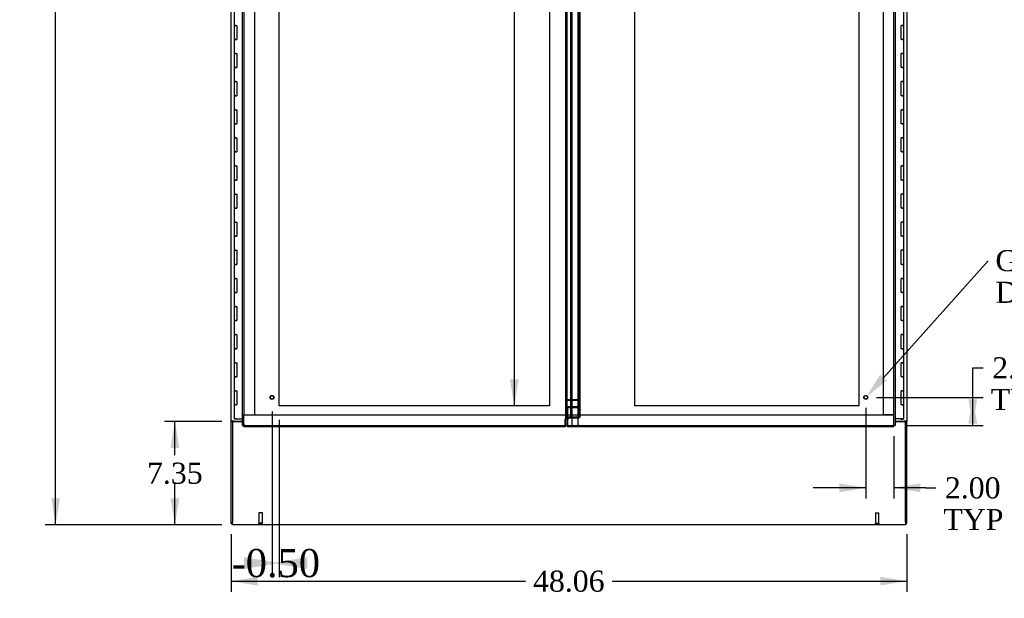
# Model space of a CAD drawing. Header units: inches. Extents: x 1 to 359, y -2 to 239.
# Tile 3 of 13: x 61 to 131, y 65 to 106. Entities that reach past the tile are written whole.
import ezdxf
from ezdxf import colors
from ezdxf.entities.mleader import LeaderData, LeaderLine
from ezdxf.enums import TextEntityAlignment as Align
from ezdxf.lldxf.tags import DXFTag
from ezdxf.math import Vec2, Vec3

# ---------------------------------------------------------------- set-up
doc = ezdxf.new("R2010")
doc.units = ezdxf.units.IN
doc.header["$MEASUREMENT"] = 0
for name, color, linetype in [('COM44038', 7, 'Continuous'), ('COM54578-79', 7, 'Continuous'), ('COM56746-5', 7, 'Continuous'), ('COM71120-3', 7, 'Continuous'), ('COM71121-3', 7, 'Continuous'), ('COM71123-4', 7, 'Continuous'), ('Default', 7, 'Continuous'), ('DV1_Default', 7, 'Continuous'), ('GSK11033', 7, 'Continuous'), ('STD21878', 7, 'Continuous')]:
    doc.layers.add(name, color=color, linetype=linetype)
doc.styles.add('SEACAD_Times_New_Roman', font='times.ttf')
tags = doc.linetypes.add('HIDDEN2', pattern=[0.1875, 0.125, -0.0625]).pattern_tags.tags
tags[6:7] = [DXFTag(74, 4), DXFTag(75, 0), DXFTag(340, '0'), DXFTag(46, 0.0), DXFTag(50, 0.0), DXFTag(44, 0.0), DXFTag(45, 0.0)]
tags[4:5] = [DXFTag(74, 4), DXFTag(75, 0), DXFTag(340, '0'), DXFTag(46, 0.0), DXFTag(50, 0.0), DXFTag(44, 0.0), DXFTag(45, 0.0)]
doc.dimstyles.new('HAMMOND_(STH_-_300x200)', dxfattribs={"dimtxt": 1.5, "dimasz": 1.875, "dimexe": 0.75, "dimexo": 0.75, "dimgap": 0.375, "dimtad": 0, "dimtih": 1, "dimtoh": 1, "dimzin": 0, "dimdsep": 46, "dimtxsty": 'SEACAD_Times_New_Roman', "dimblk1": '_SE_FILLED', "dimblk2": '_SE_FILLED', "dimsah": 1, "dimcen": 0.75, "dimadec": 0, "dimazin": 0, "dimtfac": 0.8, "dimtofl": 0, "dimtmove": 0, "dimatfit": 3, "dimfxl": 1, "dimtolj": 1, "dimtzin": 0, "dimarcsym": 0})
doc.dimstyles.new('HAMMOND_(STH_-_540x360)', dxfattribs={"dimtxt": 2, "dimasz": 2.5, "dimexe": 1, "dimexo": 1, "dimgap": 0.5, "dimtad": 0, "dimtih": 1, "dimtoh": 1, "dimzin": 0, "dimdsep": 46, "dimtxsty": 'SEACAD_Times_New_Roman', "dimblk1": '_SE_FILLED', "dimblk2": '_SE_FILLED', "dimsah": 1, "dimcen": 1, "dimadec": 0, "dimazin": 0, "dimtfac": 0.8, "dimtofl": 0, "dimtmove": 1, "dimatfit": 3, "dimfxl": 1, "dimtolj": 1, "dimtzin": 0, "dimarcsym": 0})

# ---------------------------------------------------------------- blocks, each defined once
blk = doc.blocks.new('DMBLK481')
at = {"layer": 'DV1_Default', "linetype": 'Continuous'}
for points in [[(76.554, 66.594), (79.054, 67.011), (76.554, 67.427)], [(81.054, 66.594), (81.054, 67.427), (78.554, 67.011)]]:
    blk.add_hatch(color=7, dxfattribs=at).paths.add_polyline_path(points)
at = {"layer": 'DV1_Default', "color": 7, "linetype": 'Continuous'}
for p, q in [((78.554, 77.797), (78.554, 66.011)), ((79.054, 77.202), (79.054, 66.011))]:
    blk.add_line(p, q, dxfattribs=at)
at = {"layer": 'DV1_Default', "color": 7, "linetype": 'Continuous', "style": 'SEACAD_Times_New_Roman'}
blk.add_text('-0.50', height=2, dxfattribs=at).set_placement((75.676, 68.011), align=Align.TOP_LEFT)
blk = doc.blocks.new('_SE_FILLED')
at = {"color": 0}
blk.add_line((0, 0), (-1, 0), dxfattribs=at)
blk.add_solid([(0, 0), (-1, -0.1665), (-1, 0.1665), (0, 0)], dxfattribs=at)
blk = doc.blocks.new('DMBLK488')
at = {"layer": 'Default', "linetype": 'Continuous'}
for points in [[(71.331, 75.204), (71.956, 75.204), (71.644, 77.079)], [(71.331, 71.609), (71.644, 69.734), (71.956, 71.609)]]:
    blk.add_hatch(color=7, dxfattribs=at).paths.add_polyline_path(points)
at = {"layer": 'Default', "color": 7, "linetype": 'Continuous'}
for p, q in [((74.992, 77.079), (70.894, 77.079)), ((71.644, 74.681), (71.644, 77.079)), ((71.644, 69.734), (71.644, 72.656)), ((74.992, 69.734), (70.894, 69.734))]:
    blk.add_line(p, q, dxfattribs=at)
at = {"layer": 'Default', "color": 7, "linetype": 'Continuous', "style": 'SEACAD_Times_New_Roman'}
blk.add_text('7.35', height=1.5, dxfattribs=at).set_placement((69.653, 74.156), align=Align.TOP_LEFT)
blk = doc.blocks.new('DMBLK490')
at = {"layer": 'Default', "linetype": 'Continuous'}
for points in [[(62.845, 157.919), (63.47, 157.919), (63.157, 159.794)], [(62.845, 71.609), (63.157, 69.734), (63.47, 71.609)]]:
    blk.add_hatch(color=7, dxfattribs=at).paths.add_polyline_path(points)
at = {"layer": 'Default', "color": 7, "linetype": 'Continuous'}
for p, q in [((74.992, 159.794), (62.407, 159.794)), ((63.157, 116.039), (63.157, 159.794)), ((63.157, 69.734), (63.157, 114.014)), ((74.992, 69.734), (62.407, 69.734))]:
    blk.add_line(p, q, dxfattribs=at)
at = {"layer": 'Default', "color": 7, "linetype": 'Continuous', "style": 'SEACAD_Times_New_Roman'}
blk.add_text('90.06', height=1.5, dxfattribs=at).set_placement((60.598, 115.514), align=Align.TOP_LEFT)
blk = doc.blocks.new('DMBLK497')
at = {"layer": 'Default', "linetype": 'Continuous'}
for points in [[(77.522, 65.41), (77.522, 66.035), (75.647, 65.723)], [(121.832, 65.41), (123.707, 65.723), (121.832, 66.035)]]:
    blk.add_hatch(color=7, dxfattribs=at).paths.add_polyline_path(points)
at = {"layer": 'Default', "color": 7, "linetype": 'Continuous'}
for p, q in [((75.647, 69.079), (75.647, 64.973)), ((123.707, 69.079), (123.707, 64.973)), ((75.647, 65.723), (96.593, 65.723)), ((102.761, 65.723), (123.707, 65.723))]:
    blk.add_line(p, q, dxfattribs=at)
at = {"layer": 'Default', "color": 7, "linetype": 'Continuous', "style": 'SEACAD_Times_New_Roman'}
blk.add_text('48.06', height=1.5, dxfattribs=at).set_placement((97.118, 66.473), align=Align.TOP_LEFT)
blk = doc.blocks.new('DMBLK498')
at = {"layer": 'Default', "linetype": 'Continuous'}
for points in [[(118.925, 72.049), (120.8, 72.362), (118.925, 72.674)], [(124.675, 72.049), (124.675, 72.674), (122.8, 72.362)]]:
    blk.add_hatch(color=7, dxfattribs=at).paths.add_polyline_path(points)
at = {"layer": 'Default', "color": 7, "linetype": 'Continuous'}
for p, q in [((120.8, 78.047), (120.8, 71.612)), ((122.8, 76.047), (122.8, 71.612)), ((120.8, 72.362), (117.05, 72.362)), ((125.04, 72.362), (122.8, 72.362)), ((125.04, 72.362), (125.79, 72.362))]:
    blk.add_line(p, q, dxfattribs=at)
at = {"layer": 'Default', "color": 7, "linetype": 'Continuous', "style": 'SEACAD_Times_New_Roman'}
for s, p in [('2.00', (126.422, 73.112)), ('I/S', (131.453, 73.112)), ('TYP', (126.315, 70.862))]:
    blk.add_text(s, height=1.5, dxfattribs=at).set_placement(p, align=Align.TOP_LEFT)
blk = doc.blocks.new('DMBLK499')
at = {"layer": 'Default', "linetype": 'Continuous'}
for points in [[(128.723, 76.922), (128.411, 78.797), (128.098, 76.922)], [(128.723, 78.672), (128.098, 78.672), (128.411, 76.797)]]:
    blk.add_hatch(color=7, dxfattribs=at).paths.add_polyline_path(points)
at = {"layer": 'Default', "color": 7, "linetype": 'Continuous'}
for p, q in [((128.411, 80.9), (129.161, 80.9)), ((128.411, 76.797), (128.411, 80.9)), ((121.55, 78.797), (129.161, 78.797)), ((123.645, 76.797), (129.161, 76.797))]:
    blk.add_line(p, q, dxfattribs=at)
at = {"layer": 'Default', "color": 7, "linetype": 'Continuous', "style": 'SEACAD_Times_New_Roman'}
for s, p in [('2.00', (129.792, 81.65)), ('I/S', (134.823, 81.65)), ('TYP', (129.686, 79.4))]:
    blk.add_text(s, height=1.5, dxfattribs=at).set_placement(p, align=Align.TOP_LEFT)
blk = doc.blocks.new('DMBLK509')
at = {"layer": 'Default', "linetype": 'Continuous'}
for points in [[(95.477, 153.452), (96.102, 153.452), (95.789, 155.327)], [(95.477, 80.077), (95.789, 78.202), (96.102, 80.077)]]:
    blk.add_hatch(color=7, dxfattribs=at).paths.add_polyline_path(points)
at = {"layer": 'Default', "color": 7, "linetype": 'Continuous'}
for p, q in [((95.789, 155.327), (95.789, 118.039)), ((95.789, 113.764), (95.789, 78.202))]:
    blk.add_line(p, q, dxfattribs=at)
at = {"layer": 'Default', "color": 7, "linetype": 'Continuous', "style": 'SEACAD_Times_New_Roman'}
for s, p in [('77.13', (93.23, 117.514)), ('TYP', (93.692, 115.264))]:
    blk.add_text(s, height=1.5, dxfattribs=at).set_placement(p, align=Align.TOP_LEFT)
blk = doc.blocks.new('SE')
at = {"layer": 'COM44038', "color": 7, "linetype": 'Continuous'}
for p, q in [((76.459, 76.797), (76.459, 156.732)), ((99.552, 77.547), (99.552, 155.982)), ((99.409, 76.845), (99.409, 77.219)), ((76.459, 76.797), (76.515, 76.797)), ((76.554, 76.797), (76.515, 76.797)), ((76.602, 76.845), (76.554, 76.797)), ((76.554, 76.797), (76.554, 76.758)), ((76.554, 76.702), (76.554, 76.758)), ((99.409, 76.702), (76.554, 76.702)), ((76.602, 76.845), (76.602, 76.845)), ((76.602, 76.845), (76.602, 76.845)), ((76.602, 76.845), (76.602, 76.845)), ((76.602, 76.844), (76.602, 76.845)), ((99.409, 76.845), (99.409, 76.702))]:
    blk.add_line(p, q, dxfattribs=at)
at = {"layer": 'COM44038', "color": 7, "linetype": 'HIDDEN2'}
for p, q in [((99.457, 77.547), (99.457, 155.982)), ((100.381, 78.102), (100.381, 155.426)), ((100.476, 78.102), (100.476, 155.426)), ((99.552, 77.898), (99.457, 77.898)), ((99.566, 77.955), (99.499, 77.955)), ((99.6, 77.955), (99.566, 77.955)), ((99.6, 77.955), (99.6, 77.921)), ((99.6, 77.399), (99.6, 77.921)), ((100.333, 77.955), (100.367, 77.955)), ((100.333, 77.921), (100.333, 77.955)), ((100.333, 77.921), (100.333, 77.854)), ((100.367, 77.955), (100.435, 77.955)), ((100.367, 77.931), (100.435, 77.884)), ((100.476, 78.102), (100.381, 78.102)), ((100.381, 78.061), (100.381, 78.102)), ((100.381, 77.893), (100.381, 78.061)), ((100.476, 78.061), (100.381, 78.061)), ((100.381, 77.979), (100.476, 77.979)), ((100.381, 77.938), (100.476, 77.938)), ((100.476, 77.893), (100.381, 77.893)), ((100.381, 77.473), (100.381, 77.893)), ((100.476, 78.061), (100.476, 78.102)), ((100.476, 77.893), (100.476, 78.061)), ((100.476, 77.473), (100.476, 77.893)), ((99.552, 77.334), (99.457, 77.334)), ((99.552, 77.334), (99.552, 77.547)), ((99.6, 77.332), (99.6, 77.399)), ((100.333, 77.399), (99.6, 77.399)), ((100.333, 77.332), (99.6, 77.332)), ((100.367, 77.409), (100.435, 77.361)), ((100.381, 77.473), (100.476, 77.473))]:
    blk.add_line(p, q, dxfattribs=at)
for centre, radius, start, end in [((100.224, 77.474), 0.158, 335.62507, 359.8409), ((100.3, 77.475), 0.177, 319.71218, 359.33324)]:
    blk.add_arc(centre, radius, start, end, dxfattribs=at)
at = {"layer": 'COM44038', "color": 7, "linetype": 'Continuous'}
for centre, start, end in [((77.083, 75.867), 116.23673, 121.43872), ((75.624, 77.326), 328.56128, 333.76327)]:
    blk.add_arc(centre, 1.09, start, end, dxfattribs=at)
at = {"layer": 'COM44038', "color": 7, "linetype": 'HIDDEN2'}
for centre, major_axis, start_param, end_param in [((100.333, 77.955), (0.048, 0), 4.712389, 5.497787), ((100.333, 77.955), (0.143, 0), 4.712389, 5.497787), ((100.333, 77.433), (-0.048, 0), 1.570796, 2.356194), ((100.333, 77.433), (-0.143, 0), 1.570796, 2.356194)]:
    blk.add_ellipse(centre, major_axis=major_axis, ratio=0.707107, start_param=start_param, end_param=end_param, dxfattribs=at)
for points, knots in [([(99.457, 77.898), (99.457, 77.907), (99.461, 77.917), (99.475, 77.936), (99.486, 77.946), (99.499, 77.955)], [0, 0, 0, 0, 0.5, 0.5, 1, 1, 1, 1]), ([(100.435, 77.955), (100.448, 77.959), (100.458, 77.963), (100.473, 77.971), (100.476, 77.975), (100.476, 77.979)], [0, 0, 0, 0, 0.5, 0.5, 1, 1, 1, 1]), ([(100.476, 77.938), (100.476, 77.928), (100.473, 77.918), (100.458, 77.899), (100.448, 77.89), (100.435, 77.884)], [0, 0, 0, 0, 0.5, 0.5, 1, 1, 1, 1]), ([(99.409, 77.219), (99.415, 77.228), (99.421, 77.238), (99.433, 77.257), (99.438, 77.267), (99.447, 77.286), (99.451, 77.295), (99.456, 77.315), (99.457, 77.324), (99.457, 77.334)], [0, 0, 0, 0, 0.25, 0.25, 0.5, 0.5, 0.75, 0.75, 1, 1, 1, 1])]:
    blk.add_open_spline(points, degree=3, knots=knots, dxfattribs=at)
at = {"layer": 'COM44038', "color": 7, "linetype": 'Continuous'}
blk.add_open_spline([(99.409, 77.219), (99.428, 77.228), (99.446, 77.238), (99.481, 77.257), (99.497, 77.267), (99.523, 77.286), (99.534, 77.295), (99.548, 77.315), (99.552, 77.324), (99.552, 77.334)], degree=3, knots=[0, 0, 0, 0, 0.25, 0.25, 0.5, 0.5, 0.75, 0.75, 1, 1, 1, 1], dxfattribs=at)
at = {"layer": 'COM54578-79', "color": 7, "linetype": 'Continuous'}
for p, q in [((75.857, 106.264), (75.857, 105.264)), ((123.497, 105.264), (123.497, 106.264)), ((75.974, 105.264), (75.857, 105.264)), ((75.857, 105.264), (75.974, 105.264)), ((75.857, 105.264), (75.857, 104.264)), ((75.974, 105.264), (76.041, 105.264)), ((76.041, 105.264), (76.041, 104.264)), ((123.38, 105.264), (123.313, 105.264)), ((123.313, 104.264), (123.313, 105.264)), ((123.38, 105.264), (123.497, 105.264)), ((123.497, 105.264), (123.38, 105.264)), ((123.497, 104.264), (123.497, 105.264)), ((75.974, 104.264), (75.857, 104.264)), ((75.857, 104.264), (75.857, 103.264)), ((75.857, 104.264), (75.974, 104.264)), ((75.974, 104.264), (76.041, 104.264)), ((123.38, 104.264), (123.313, 104.264)), ((123.38, 104.264), (123.497, 104.264)), ((123.497, 104.264), (123.38, 104.264)), ((123.497, 103.264), (123.497, 104.264)), ((75.974, 103.264), (75.857, 103.264)), ((75.857, 103.264), (75.974, 103.264)), ((75.857, 103.264), (75.857, 102.264)), ((75.974, 103.264), (76.041, 103.264)), ((76.041, 103.264), (76.041, 102.264)), ((123.38, 103.264), (123.313, 103.264)), ((123.313, 102.264), (123.313, 103.264)), ((123.38, 103.264), (123.497, 103.264)), ((123.497, 103.264), (123.38, 103.264)), ((123.497, 102.264), (123.497, 103.264)), ((75.974, 102.264), (75.857, 102.264)), ((75.857, 102.264), (75.857, 101.264)), ((75.857, 102.264), (75.974, 102.264)), ((75.974, 102.264), (76.041, 102.264)), ((123.38, 102.264), (123.313, 102.264)), ((123.38, 102.264), (123.497, 102.264)), ((123.497, 102.264), (123.38, 102.264)), ((123.497, 101.264), (123.497, 102.264)), ((75.974, 101.264), (75.857, 101.264)), ((75.857, 101.264), (75.974, 101.264)), ((75.857, 101.264), (75.857, 100.264)), ((75.974, 101.264), (76.041, 101.264)), ((76.041, 101.264), (76.041, 100.264)), ((123.38, 101.264), (123.313, 101.264)), ((123.313, 100.264), (123.313, 101.264)), ((123.38, 101.264), (123.497, 101.264)), ((123.497, 101.264), (123.38, 101.264)), ((123.497, 100.264), (123.497, 101.264)), ((75.974, 100.264), (75.857, 100.264)), ((75.857, 100.264), (75.857, 99.264)), ((75.857, 100.264), (75.974, 100.264)), ((75.974, 100.264), (76.041, 100.264)), ((123.38, 100.264), (123.313, 100.264)), ((123.38, 100.264), (123.497, 100.264)), ((123.497, 100.264), (123.38, 100.264)), ((123.497, 99.264), (123.497, 100.264)), ((75.974, 99.264), (75.857, 99.264)), ((75.857, 99.264), (75.974, 99.264)), ((75.857, 99.264), (75.857, 98.264)), ((75.974, 99.264), (76.041, 99.264)), ((76.041, 99.264), (76.041, 98.264)), ((123.38, 99.264), (123.313, 99.264)), ((123.313, 98.264), (123.313, 99.264)), ((123.38, 99.264), (123.497, 99.264)), ((123.497, 99.264), (123.38, 99.264)), ((123.497, 98.264), (123.497, 99.264)), ((75.974, 98.264), (75.857, 98.264)), ((75.857, 98.264), (75.857, 97.264)), ((75.857, 98.264), (75.974, 98.264)), ((75.974, 98.264), (76.041, 98.264)), ((123.38, 98.264), (123.313, 98.264)), ((123.38, 98.264), (123.497, 98.264)), ((123.497, 98.264), (123.38, 98.264)), ((123.497, 97.264), (123.497, 98.264)), ((75.974, 97.264), (75.857, 97.264)), ((75.857, 97.264), (75.974, 97.264)), ((75.857, 97.264), (75.857, 96.264)), ((75.974, 97.264), (76.041, 97.264)), ((76.041, 97.264), (76.041, 96.264)), ((123.38, 97.264), (123.313, 97.264)), ((123.313, 96.264), (123.313, 97.264)), ((123.38, 97.264), (123.497, 97.264)), ((123.497, 97.264), (123.38, 97.264)), ((123.497, 96.264), (123.497, 97.264)), ((75.974, 96.264), (75.857, 96.264)), ((75.857, 96.264), (75.857, 95.264)), ((75.857, 96.264), (75.974, 96.264)), ((75.974, 96.264), (76.041, 96.264)), ((123.38, 96.264), (123.313, 96.264)), ((123.38, 96.264), (123.497, 96.264)), ((123.497, 96.264), (123.38, 96.264)), ((123.497, 95.264), (123.497, 96.264)), ((75.974, 95.264), (75.857, 95.264)), ((75.857, 95.264), (75.974, 95.264)), ((75.857, 95.264), (75.857, 94.264)), ((75.974, 95.264), (76.041, 95.264)), ((76.041, 95.264), (76.041, 94.264)), ((123.38, 95.264), (123.313, 95.264)), ((123.313, 94.264), (123.313, 95.264)), ((123.38, 95.264), (123.497, 95.264)), ((123.497, 95.264), (123.38, 95.264)), ((123.497, 94.264), (123.497, 95.264)), ((75.974, 94.264), (75.857, 94.264)), ((75.857, 94.264), (75.857, 93.264)), ((75.857, 94.264), (75.974, 94.264)), ((75.974, 94.264), (76.041, 94.264)), ((123.38, 94.264), (123.313, 94.264)), ((123.38, 94.264), (123.497, 94.264)), ((123.497, 94.264), (123.38, 94.264)), ((123.497, 93.264), (123.497, 94.264)), ((75.974, 93.264), (75.857, 93.264)), ((75.857, 93.264), (75.974, 93.264)), ((75.857, 93.264), (75.857, 92.264)), ((75.974, 93.264), (76.041, 93.264)), ((76.041, 93.264), (76.041, 92.264)), ((123.38, 93.264), (123.313, 93.264)), ((123.313, 92.264), (123.313, 93.264)), ((123.38, 93.264), (123.497, 93.264)), ((123.497, 93.264), (123.38, 93.264)), ((123.497, 92.264), (123.497, 93.264)), ((75.974, 92.264), (75.857, 92.264)), ((75.857, 92.264), (75.857, 91.264)), ((75.857, 92.264), (75.974, 92.264)), ((75.974, 92.264), (76.041, 92.264)), ((123.38, 92.264), (123.313, 92.264)), ((123.38, 92.264), (123.497, 92.264)), ((123.497, 92.264), (123.38, 92.264)), ((123.497, 91.264), (123.497, 92.264)), ((75.974, 91.264), (75.857, 91.264)), ((75.857, 91.264), (75.974, 91.264)), ((75.857, 91.264), (75.857, 90.264)), ((75.974, 91.264), (76.041, 91.264)), ((76.041, 91.264), (76.041, 90.264)), ((123.38, 91.264), (123.313, 91.264)), ((123.313, 90.264), (123.313, 91.264)), ((123.38, 91.264), (123.497, 91.264)), ((123.497, 91.264), (123.38, 91.264)), ((123.497, 90.264), (123.497, 91.264)), ((75.974, 90.264), (75.857, 90.264)), ((75.857, 90.264), (75.857, 89.264)), ((75.857, 90.264), (75.974, 90.264)), ((75.974, 90.264), (76.041, 90.264)), ((123.38, 90.264), (123.313, 90.264)), ((123.38, 90.264), (123.497, 90.264)), ((123.497, 90.264), (123.38, 90.264)), ((123.497, 89.264), (123.497, 90.264)), ((75.974, 89.264), (75.857, 89.264)), ((75.857, 89.264), (75.974, 89.264)), ((75.857, 89.264), (75.857, 88.264)), ((75.974, 89.264), (76.041, 89.264)), ((76.041, 89.264), (76.041, 88.264)), ((123.38, 89.264), (123.313, 89.264)), ((123.313, 88.264), (123.313, 89.264)), ((123.38, 89.264), (123.497, 89.264)), ((123.497, 89.264), (123.38, 89.264)), ((123.497, 88.264), (123.497, 89.264)), ((75.974, 88.264), (75.857, 88.264)), ((75.857, 88.264), (75.857, 87.264)), ((75.857, 88.264), (75.974, 88.264)), ((75.974, 88.264), (76.041, 88.264)), ((123.38, 88.264), (123.313, 88.264)), ((123.38, 88.264), (123.497, 88.264)), ((123.497, 88.264), (123.38, 88.264)), ((123.497, 87.264), (123.497, 88.264)), ((75.974, 87.264), (75.857, 87.264)), ((75.857, 87.264), (75.974, 87.264)), ((75.857, 87.264), (75.857, 86.264)), ((75.974, 87.264), (76.041, 87.264)), ((76.041, 87.264), (76.041, 86.264)), ((123.38, 87.264), (123.313, 87.264)), ((123.313, 86.264), (123.313, 87.264)), ((123.38, 87.264), (123.497, 87.264)), ((123.497, 87.264), (123.38, 87.264)), ((123.497, 86.264), (123.497, 87.264)), ((75.974, 86.264), (75.857, 86.264)), ((75.857, 86.264), (75.857, 85.264)), ((75.857, 86.264), (75.974, 86.264)), ((75.974, 86.264), (76.041, 86.264)), ((123.38, 86.264), (123.313, 86.264)), ((123.38, 86.264), (123.497, 86.264)), ((123.497, 86.264), (123.38, 86.264)), ((123.497, 85.264), (123.497, 86.264)), ((75.974, 85.264), (75.857, 85.264)), ((75.857, 85.264), (75.974, 85.264)), ((75.857, 85.264), (75.857, 84.264)), ((75.974, 85.264), (76.041, 85.264)), ((76.041, 85.264), (76.041, 84.264)), ((123.38, 85.264), (123.313, 85.264)), ((123.313, 84.264), (123.313, 85.264)), ((123.38, 85.264), (123.497, 85.264)), ((123.497, 85.264), (123.38, 85.264)), ((123.497, 84.264), (123.497, 85.264)), ((75.974, 84.264), (75.857, 84.264)), ((75.857, 84.264), (75.857, 83.264)), ((75.857, 84.264), (75.974, 84.264)), ((75.974, 84.264), (76.041, 84.264)), ((123.38, 84.264), (123.313, 84.264)), ((123.38, 84.264), (123.497, 84.264)), ((123.497, 84.264), (123.38, 84.264)), ((123.497, 83.264), (123.497, 84.264)), ((75.974, 83.264), (75.857, 83.264)), ((75.857, 83.264), (75.974, 83.264)), ((75.857, 83.264), (75.857, 82.264)), ((75.974, 83.264), (76.041, 83.264)), ((76.041, 83.264), (76.041, 82.264)), ((123.38, 83.264), (123.313, 83.264)), ((123.313, 82.264), (123.313, 83.264)), ((123.38, 83.264), (123.497, 83.264)), ((123.497, 83.264), (123.38, 83.264)), ((123.497, 82.264), (123.497, 83.264)), ((75.974, 82.264), (75.857, 82.264)), ((75.857, 82.264), (75.857, 81.264)), ((75.857, 82.264), (75.974, 82.264)), ((75.974, 82.264), (76.041, 82.264)), ((123.38, 82.264), (123.313, 82.264)), ((123.38, 82.264), (123.497, 82.264)), ((123.497, 82.264), (123.38, 82.264)), ((123.497, 81.264), (123.497, 82.264)), ((75.974, 81.264), (75.857, 81.264)), ((75.857, 81.264), (75.974, 81.264)), ((75.857, 81.264), (75.857, 80.264)), ((75.974, 81.264), (76.041, 81.264)), ((76.041, 81.264), (76.041, 80.264)), ((123.38, 81.264), (123.313, 81.264)), ((123.313, 80.264), (123.313, 81.264)), ((123.38, 81.264), (123.497, 81.264)), ((123.497, 81.264), (123.38, 81.264)), ((123.497, 80.264), (123.497, 81.264)), ((75.974, 80.264), (75.857, 80.264)), ((75.857, 80.264), (75.857, 79.264)), ((75.857, 80.264), (75.974, 80.264)), ((75.974, 80.264), (76.041, 80.264)), ((123.38, 80.264), (123.313, 80.264)), ((123.38, 80.264), (123.497, 80.264)), ((123.497, 80.264), (123.38, 80.264)), ((123.497, 79.264), (123.497, 80.264)), ((75.974, 79.264), (75.857, 79.264)), ((75.857, 79.264), (75.974, 79.264)), ((75.857, 79.264), (75.857, 77.264)), ((75.974, 79.264), (76.041, 79.264)), ((76.041, 79.264), (76.041, 78.264)), ((123.313, 78.264), (123.313, 79.264)), ((123.38, 79.264), (123.313, 79.264)), ((123.38, 79.264), (123.497, 79.264)), ((123.497, 79.264), (123.38, 79.264)), ((123.497, 78.264), (123.497, 79.264)), ((75.974, 78.264), (75.857, 78.264)), ((75.857, 78.264), (75.857, 77.264)), ((75.974, 78.264), (76.041, 78.264)), ((123.38, 78.264), (123.313, 78.264)), ((123.38, 78.264), (123.497, 78.264)), ((123.497, 78.264), (123.38, 78.264)), ((123.497, 77.264), (123.497, 78.264)), ((75.857, 77.264), (75.974, 77.264)), ((75.857, 77.264), (76.041, 77.264)), ((76.041, 77.264), (75.974, 77.264)), ((76.041, 77.264), (76.459, 77.264)), ((76.041, 77.264), (76.041, 77.264)), ((123.38, 77.264), (122.895, 77.264)), ((123.317, 77.229), (123.317, 77.255)), ((123.317, 77.255), (123.367, 77.255)), ((123.367, 77.229), (123.317, 77.229)), ((123.33, 77.264), (123.33, 77.255)), ((123.392, 77.255), (123.367, 77.255)), ((123.392, 77.229), (123.367, 77.229)), ((123.38, 77.264), (123.497, 77.264)), ((123.392, 77.255), (123.442, 77.255)), ((123.442, 77.229), (123.392, 77.229)), ((123.43, 77.255), (123.43, 77.264)), ((123.442, 77.255), (123.442, 77.229))]:
    blk.add_line(p, q, dxfattribs=at)
at = {"layer": 'COM56746-5', "color": 7, "linetype": 'Continuous'}
for p, q in [((122.895, 156.732), (122.895, 76.797)), ((99.802, 77.547), (99.802, 155.982)), ((99.695, 77.35), (99.57, 77.225)), ((99.57, 77.225), (99.57, 76.845)), ((99.945, 77.35), (99.695, 77.35)), ((99.57, 76.702), (99.57, 76.845)), ((122.8, 76.702), (99.57, 76.702)), ((122.752, 76.845), (122.752, 76.845)), ((122.752, 76.845), (122.752, 76.845)), ((122.752, 76.845), (122.752, 76.845)), ((122.752, 76.845), (122.752, 76.844)), ((122.752, 76.844), (122.752, 76.844)), ((122.765, 76.832), (122.8, 76.797)), ((122.8, 76.797), (122.839, 76.797)), ((122.8, 76.797), (122.8, 76.758)), ((122.8, 76.702), (122.8, 76.758)), ((122.895, 76.797), (122.839, 76.797))]:
    blk.add_line(p, q, dxfattribs=at)
at = {"layer": 'COM56746-5', "color": 7, "linetype": 'HIDDEN2'}
for p, q in [((99.897, 77.547), (99.897, 155.982)), ((99.897, 77.982), (99.802, 77.982)), ((99.802, 77.465), (99.802, 77.547)), ((99.802, 77.465), (99.897, 77.465)), ((122.754, 76.842), (122.765, 76.832))]:
    blk.add_line(p, q, dxfattribs=at)
at = {"layer": 'COM56746-5', "color": 7, "linetype": 'Continuous'}
for centre, start, end in [((122.27, 75.867), 58.56128, 63.76327), ((123.73, 77.326), 206.23673, 211.43872)]:
    blk.add_arc(centre, 1.09, start, end, dxfattribs=at)
blk.add_open_spline([(99.945, 77.35), (99.926, 77.359), (99.907, 77.369), (99.873, 77.388), (99.857, 77.398), (99.831, 77.417), (99.82, 77.426), (99.806, 77.446), (99.802, 77.455), (99.802, 77.465)], degree=3, knots=[0, 0, 0, 0, 0.25, 0.25, 0.5, 0.5, 0.75, 0.75, 1, 1, 1, 1], dxfattribs=at)
at = {"layer": 'COM56746-5', "color": 7, "linetype": 'HIDDEN2'}
blk.add_open_spline([(99.945, 77.35), (99.939, 77.359), (99.932, 77.369), (99.921, 77.388), (99.915, 77.398), (99.907, 77.417), (99.903, 77.426), (99.898, 77.446), (99.897, 77.455), (99.897, 77.465)], degree=3, knots=[0, 0, 0, 0, 0.25, 0.25, 0.5, 0.5, 0.75, 0.75, 1, 1, 1, 1], dxfattribs=at)
at = {"layer": 'COM71120-3', "color": 7, "linetype": 'Continuous'}
for p, q in [((123.707, 156.419), (123.707, 77.109)), ((122.895, 77.109), (123.517, 77.109)), ((123.707, 77.109), (123.517, 77.109)), ((123.612, 77.109), (123.612, 77.079)), ((123.612, 77.079), (123.707, 77.079)), ((123.707, 77.109), (123.707, 77.079)), ((123.707, 69.829), (123.707, 77.079)), ((123.612, 69.829), (123.707, 69.829))]:
    blk.add_line(p, q, dxfattribs=at)
at = {"layer": 'COM71121-3', "color": 7, "linetype": 'Continuous'}
for p, q in [((75.647, 77.109), (75.647, 156.419)), ((75.647, 77.109), (75.647, 77.079)), ((75.837, 77.109), (75.647, 77.109)), ((75.647, 77.079), (75.742, 77.079)), ((75.647, 69.829), (75.647, 77.079)), ((75.742, 77.109), (75.742, 77.079)), ((75.837, 77.109), (76.459, 77.109)), ((75.647, 69.829), (75.742, 69.829))]:
    blk.add_line(p, q, dxfattribs=at)
at = {"layer": 'COM71123-4', "color": 7, "linetype": 'Continuous'}
for p, q in [((75.742, 77.079), (75.742, 69.924)), ((75.742, 77.079), (76.459, 77.079)), ((122.895, 77.079), (123.612, 77.079)), ((123.612, 69.924), (123.612, 77.079)), ((75.742, 69.734), (75.742, 69.924)), ((123.612, 69.734), (75.742, 69.734)), ((123.612, 69.924), (123.612, 69.734))]:
    blk.add_line(p, q, dxfattribs=at)
at = {"layer": 'DV1_Default', "color": 7, "linetype": 'HIDDEN2'}
for p, q in [((79.054, 78.202), (79.054, 155.327)), ((98.302, 155.327), (98.302, 78.202)), ((120.3, 155.327), (120.3, 78.202)), ((104.37, 78.202), (104.37, 115.264)), ((98.302, 78.202), (79.054, 78.202)), ((120.3, 78.202), (104.37, 78.202))]:
    blk.add_line(p, q, dxfattribs=at)
at = {"layer": 'GSK11033', "color": 7, "linetype": 'HIDDEN2'}
for p, q in [((76.554, 155.982), (76.554, 77.547)), ((77.304, 155.982), (77.304, 77.547)), ((122.05, 77.547), (122.05, 155.982)), ((122.8, 77.547), (122.8, 155.982)), ((100.302, 154.835), (100.302, 78.651)), ((100.302, 78.572), (99.552, 78.572)), ((99.802, 78.651), (100.302, 78.651)), ((100.302, 78.651), (100.302, 78.143)), ((100.302, 78.064), (99.552, 78.064)), ((99.802, 78.143), (100.302, 78.143)), ((100.302, 78.143), (100.302, 76.797)), ((76.554, 77.547), (77.304, 77.547)), ((76.554, 76.797), (76.554, 77.547)), ((76.554, 77.547), (99.457, 77.547)), ((99.457, 77.244), (99.457, 77.547)), ((99.552, 77.334), (99.552, 76.797)), ((99.897, 77.375), (99.897, 77.547)), ((99.897, 77.547), (122.8, 77.547)), ((99.897, 76.797), (99.897, 77.35)), ((122.8, 77.547), (122.05, 77.547)), ((122.8, 76.797), (122.8, 77.547)), ((76.554, 76.797), (99.409, 76.797)), ((99.57, 76.797), (99.897, 76.797)), ((99.57, 76.797), (122.8, 76.797))]:
    blk.add_line(p, q, dxfattribs=at)
at = {"layer": 'GSK11033', "color": 7, "linetype": 'Continuous'}
for p, q in [((99.552, 78.651), (99.802, 78.651)), ((99.552, 78.143), (99.802, 78.143)), ((99.457, 77.547), (99.897, 77.547)), ((99.457, 77.547), (99.897, 77.547)), ((99.457, 76.797), (99.457, 77.244)), ((99.897, 77.35), (99.897, 77.375)), ((99.409, 76.797), (99.57, 76.797)), ((99.457, 76.797), (99.57, 76.797))]:
    blk.add_line(p, q, dxfattribs=at)
at = {"layer": 'STD21878', "color": 7, "linetype": 'HIDDEN2'}
for p, q in [((77.867, 70.579), (77.617, 70.579)), ((77.617, 70.579), (77.617, 69.86)), ((77.867, 69.86), (77.867, 70.579)), ((121.487, 70.579), (121.737, 70.579)), ((121.487, 70.579), (121.487, 69.86)), ((121.737, 69.86), (121.737, 70.579)), ((77.882, 69.86), (77.601, 69.86)), ((77.601, 69.86), (77.601, 69.829)), ((77.882, 69.829), (77.601, 69.829)), ((77.882, 69.829), (77.882, 69.86)), ((121.471, 69.86), (121.752, 69.86)), ((121.471, 69.86), (121.471, 69.829)), ((121.471, 69.829), (121.752, 69.829)), ((121.752, 69.829), (121.752, 69.86))]:
    blk.add_line(p, q, dxfattribs=at)
for centre, radius in [((78.554, 78.797), 0.141), ((78.554, 78.797), 0.125), ((120.8, 78.797), 0.141), ((120.8, 78.797), 0.125)]:
    blk.add_circle(centre, radius, dxfattribs=at)
at = {"layer": 'DV1_Default', "color": 7, "linetype": 'Continuous'}
dim = blk.add_linear_dim(base=(78.554, 67.011), p1=(79.054, 78.202), p2=(78.554, 78.797), text='\\A1;<>', dimstyle='HAMMOND_(STH_-_540x360)', override={"dimtmove": 0}, dxfattribs=at)
dim.commit()
dim.dimension.update_dxf_attribs({"geometry": 'DMBLK481', "text_midpoint": (78.804, 67.011), "dimtype": 160})

msp = doc.modelspace()

# ---------------------------------------------------------------- block references
at = {"layer": 'Default'}
msp.add_blockref('SE', (0, 0), dxfattribs=at)

# ---------------------------------------------------------------- dimensions: what is measured, and where the dimension line sits
at = {"layer": 'Default', "color": 7, "linetype": 'Continuous'}
for base, p1, p2, angle, text, picture, middle in [((63.157, 69.734), (75.742, 69.734), (75.742, 159.794), 90, '\\A1;<>', 'DMBLK490', (63.157, 114.764)), ((95.789411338, 155.326781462), (98.30190258, 155.326781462), (98.30190258, 78.201781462), 270, '\\A1;<>\\PTYP', 'DMBLK509', (95.789411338, 116.764282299)), ((71.643936, 69.733781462), (75.74190258, 69.733781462), (75.74190258, 77.078781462), 90, '\\A1;<>', 'DMBLK488', (71.643936, 73.406281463))]:
    dim = msp.add_linear_dim(base=base, p1=p1, p2=p2, angle=angle, text=text, dimstyle='HAMMOND_(STH_-_300x200)', dxfattribs=at)
    dim.commit()
    dim.dimension.update_dxf_attribs({"geometry": picture, "text_midpoint": middle, "dimtype": 161})
dim = msp.add_linear_dim(base=(128.411, 78.797), p1=(122.895, 76.797), p2=(120.8, 78.797), angle=90, text='\\A1;<> I/S\\PTYP', dimstyle='HAMMOND_(STH_-_300x200)', override={"dimtmove": 1}, dxfattribs=at)
dim.commit()
dim.dimension.update_dxf_attribs({"geometry": 'DMBLK499', "text_midpoint": (129.161, 80.9), "dimtype": 160})
dim = msp.add_linear_dim(base=(120.8, 72.362), p1=(122.8, 76.797), p2=(120.8, 78.797), text='\\A1;<> I/S\\PTYP', dimstyle='HAMMOND_(STH_-_300x200)', override={"dimtmove": 1}, dxfattribs=at)
dim.commit()
dim.dimension.update_dxf_attribs({"geometry": 'DMBLK498', "text_midpoint": (125.79, 72.362), "dimtype": 160})
dim = msp.add_linear_dim(base=(123.707, 65.723), p1=(75.647, 77.079), p2=(123.707, 69.829), text='\\A1;<>', dimstyle='HAMMOND_(STH_-_300x200)', dxfattribs=at)
dim.commit()
dim.dimension.update_dxf_attribs({"geometry": 'DMBLK497', "text_midpoint": (99.677, 65.723), "dimtype": 160})

# ---------------------------------------------------------------- leaders
ml = msp.add_multileader_mtext('Standard', dxfattribs=at)
ml.set_content('{\\pxsm0.9;\\fTimes New Roman|b0||i0||c0|p34;\\W1.;GROUND STUD\\PDOOR TYP\\P}', color=7)
ml.set_leader_properties()
ml.build(insert=Vec2(0, 0))
ml.multileader.update_dxf_attribs({"dogleg_length": 0, "arrow_head_size": 1.875})
ctx = ml.context
ctx.base_point, ctx.char_height, ctx.arrow_head_size, ctx.landing_gap_size = Vec3(129.93, 87.85), 1.5, 1.875, 0.525
notes = []
notes.append((ctx, [(0, (1, 1, 0), (129.495, 88.51), (1, 0), 0, [(0, [(120.8, 78.797)], 0, [])])]))
ctx.mtext.insert = Vec3(130.02, 89.277)
for ctx, leaders in notes:
    for number, flags, end, landing, length, lines in leaders:
        leader = LeaderData()
        leader.index, (leader.has_last_leader_line, leader.has_dogleg_vector, leader.attachment_direction) = number, flags
        leader.last_leader_point, leader.dogleg_vector, leader.dogleg_length = Vec3(end), Vec3(landing), length
        for number, points, colour, breaks in lines:
            line = LeaderLine()
            line.index, line.vertices, line.color, line.breaks = number, Vec3.list(points), colors.encode_raw_color(colour), breaks
            leader.lines.append(line)
        ctx.leaders.append(leader)

doc.saveas('drawing.dxf')
